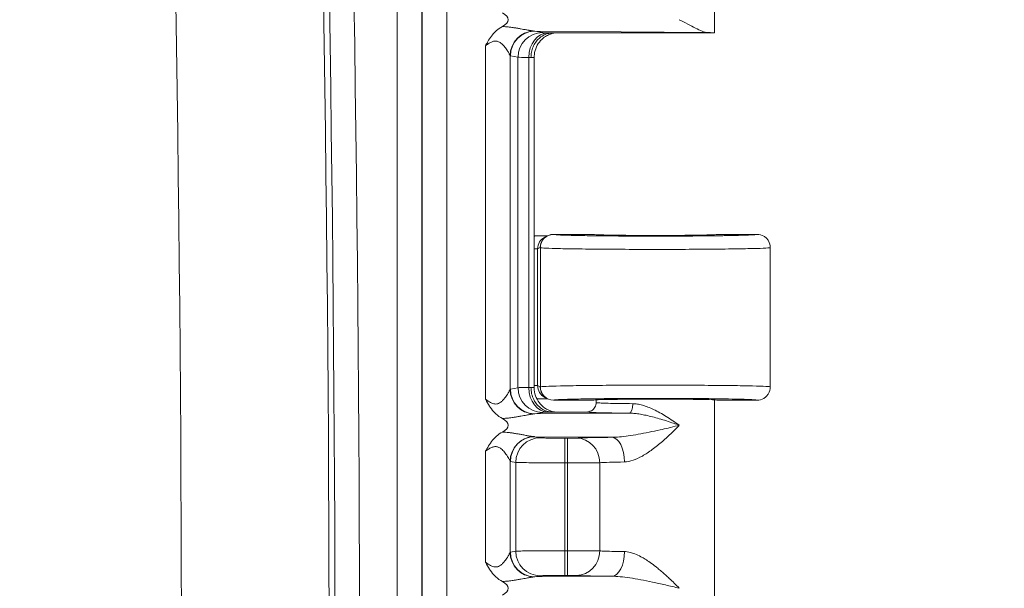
# Model space of a CAD drawing. Header units: inches. Extents: x 0 to 110, y 2 to 70.
# Tile 110 of 129: x 89.71 to 92.31, y 34.35 to 35.85. Entities that reach past the tile are written whole.
import ezdxf

# ---------------------------------------------------------------- set-up
doc = ezdxf.new("R2010")
doc.units = ezdxf.units.IN
doc.header["$LTSCALE"] = 3.25
doc.header["$MEASUREMENT"] = 0
for name, color, linetype, lineweight in [('Dimension (ANSI)', 7, 'Continuous', 9), ('Visible (ANSI)', 7, 'Continuous', 18), ('Visible Narrow (ANSI)', 7, 'Continuous', 5)]:
    doc.layers.add(name, color=color, linetype=linetype, lineweight=lineweight)
doc.styles.add('Note Text (ANSI)', font='arial.ttf')
doc.dimstyles.new('.XXX', dxfattribs={"dimscale": 3.25, "dimtxt": 0.095, "dimasz": 0.125, "dimexe": 0.1875, "dimexo": 0.125, "dimgap": 0.0625, "dimtad": 0, "dimtih": 1, "dimtoh": 1, "dimdec": 3, "dimrnd": 1e-08, "dimzin": 0, "dimdsep": 46, "dimtxsty": 'Note Text (ANSI)', "dimblk": 'Filled-1', "dimcen": 0.09, "dimdle": 0.45, "dimclrd": 256, "dimclre": 256, "dimclrt": 256, "dimadec": 0, "dimazin": 1, "dimtfac": 1.263158, "dimtofl": 0, "dimtmove": 0, "dimatfit": 3, "dimfxl": 1, "dimtolj": 1, "dimtzin": 4, "dimlwd": -1, "dimlwe": -1, "dimarcsym": 0})

# ---------------------------------------------------------------- blocks, each defined once
blk = doc.blocks.new('Filled-1')
at = {"color": 0}
for p, q in [((0, 0), (-1, 0.25)), ((-1, 0.25), (-1, -0.25)), ((-1, 0), (0, 0)), ((-1, -0.25), (0, 0))]:
    blk.add_line(p, q, dxfattribs=at)
at = {"color": 0, "flags": 128}
blk.add_lwpolyline([(-1, -0.25), (0, 0), (-1, 0.25), (-1, -0.25)], dxfattribs=at)
at = {"color": 0}
blk.add_solid([(-1, -0.25), (0, 0), (-1, 0.25), (-1, -0.25)], dxfattribs=at)
blk = doc.blocks.new('*D60')
at = {"layer": 'Defpoints', "color": 0, "transparency": 16777216}
for p in [(89.7069, 41.0811), (93.5097, 41.0811), (89.7069, 27.0561)]:
    blk.add_point(p, dxfattribs=at)
at = {"layer": 'Dimension (ANSI)', "transparency": 16777216}
for p, q in [((90.1132, 41.0811), (94.119, 41.0811)), ((93.5097, 40.6748), (93.5097, 34.4294)), ((93.5097, 27.4623), (93.5097, 33.7077)), ((90.1132, 27.0561), (94.119, 27.0561))]:
    blk.add_line(p, q, dxfattribs=at)
at = {"layer": 'Dimension (ANSI)', "transparency": 16777216, "xscale": 0.40625, "yscale": 0.40625, "zscale": 0.40625}
for p, rotation in [((93.5097, 41.0811), 90), ((93.5097, 27.0561), 270)]:
    blk.add_blockref('Filled-1', p, dxfattribs=dict(at, rotation=rotation))
at = {"layer": 'Dimension (ANSI)', "transparency": 16777216, "insert": (93.0032, 34.2263), "char_height": 0.30875, "attachment_point": 1, "style": 'Note Text (ANSI)'}
blk.add_mtext('\\A1;14.03', dxfattribs=at)

msp = doc.modelspace()

# ---------------------------------------------------------------- linework, layer by layer
at = {"layer": 'Visible (ANSI)'}
for p, q in [((91.5419, 36.3507), (91.5419, 35.8186)), ((91.0354, 35.8148), (91.0354, 35.8148)), ((91.5419, 35.8186), (91.1138, 35.8186)), ((91.0354, 35.7927), (91.0354, 35.7927)), ((91.0658, 34.8825), (91.0658, 35.7547)), ((91.1011, 35.2836), (91.0943, 35.2802)), ((91.1022, 35.2838), (91.1022, 35.2838)), ((91.2219, 35.2873), (91.1168, 35.2873)), ((91.6544, 35.2873), (91.5494, 35.2873)), ((91.6894, 35.2523), (91.6894, 34.8848)), ((91.0943, 34.857), (91.1011, 34.8535)), ((91.1022, 34.8533), (91.1022, 34.8533)), ((91.1168, 34.8498), (91.2219, 34.8498)), ((91.2294, 34.8507), (91.2294, 34.8436)), ((91.5419, 34.8507), (91.5419, 34.3186)), ((91.5494, 34.8498), (91.6544, 34.8498)), ((91.0086, 34.8041), (91.0086, 34.8041)), ((91.0354, 34.8085), (91.0354, 34.8085)), ((91.1138, 34.8186), (91.2044, 34.8186)), ((91.0354, 34.7586), (91.0354, 34.7586)), ((91.0354, 34.7453), (91.0354, 34.7453)), ((91.0354, 34.7448), (91.0354, 34.7448)), ((91.0354, 34.7308), (91.0354, 34.7308)), ((91.0354, 34.4064), (91.0354, 34.4063)), ((91.0354, 34.3785), (91.0354, 34.3785)), ((91.0086, 34.3741), (91.0086, 34.3741))]:
    msp.add_line(p, q, dxfattribs=at)
for centre, major_axis, ratio, start_param, end_param in [((90.9267, 35.8536), (0.0702, 0), 0.412637, 5.620974, 6.945529), ((91.3857, 35.8186), (-0.1562, 0), 0.017455, 3.133593, 3.630531), ((91.0007, 35.7547), (0.0651, 0), 0.034893, 0.000033, 0.000097), ((91.0706, 35.3186), (-0.0345, -0.0069), 0.996044, 1.238569, 1.281992), ((91.1168, 35.2523), (0, 0.035), 0.999239, 0, 1.570796), ((91.1099, 35.2489), (0.0313, 0.0158), 0.998382, 1.414946, 1.415858), ((91.3857, 35.2873), (0.1637, 0), 0.017455, 3.141593, 6.283185), ((91.1168, 34.8848), (0, -0.035), 0.999239, 4.712389, 6.283185), ((91.1099, 34.8883), (0.0314, -0.0155), 0.998401, 4.859074, 4.859978), ((91.3857, 34.8498), (0.1637, 0), 0.017455, 0, 3.141593), ((91.0706, 34.8186), (-0.0345, 0.0069), 0.996044, 5.903767, 5.903812), ((90.9267, 34.7836), (0.0702, 0), 0.412637, 5.620607, 6.945529), ((90.9267, 34.3536), (0.0702, 0), 0.412637, 5.620548, 6.945529)]:
    msp.add_ellipse(centre, major_axis=major_axis, ratio=ratio, start_param=start_param, end_param=end_param, dxfattribs=at)
for points, knots in [([(90.9374, 35.785), (90.9374, 35.7851), (90.9375, 35.7851), (90.9376, 35.7854), (90.9377, 35.7857), (90.9381, 35.7864), (90.9383, 35.7866), (90.9387, 35.7875), (90.939, 35.7881), (90.94, 35.7898), (90.9406, 35.791), (90.9426, 35.7945), (90.9439, 35.7969), (90.9484, 35.8043), (90.9517, 35.8092), (90.9611, 35.8207), (90.9695, 35.8291), (90.9821, 35.8358)], [-0.00062546, -0.00062546, -0.00062546, -0.00062546, 0, 0, 0.0013404, 0.0013404, 0.00227073, 0.00227073, 0.00413656, 0.00413656, 0.00789138, 0.00789138, 0.01568412, 0.01568412, 0.03295516, 0.03295516, 0.05827033, 0.05827033, 0.05827033, 0.05827033]), ([(91.4491, 35.8536), (91.4639, 35.8461), (91.4788, 35.838), (91.5045, 35.8251), (91.5154, 35.8201), (91.5236, 35.8199)], [0.0000001, 0.0000001, 0.0000001, 0.0000001, 0.135667, 0.135667, 0.2691124, 0.2691124, 0.2691124, 0.2691124]), ([(91.0573, 35.7536), (91.0573, 35.7585), (91.0577, 35.7634), (91.0587, 35.7681), (91.0596, 35.7729), (91.0611, 35.7775), (91.0629, 35.7819), (91.0648, 35.7862), (91.067, 35.7904), (91.0697, 35.7941), (91.0723, 35.7979), (91.0753, 35.8013), (91.0786, 35.8044), (91.0819, 35.8074), (91.0854, 35.81), (91.0892, 35.8121), (91.093, 35.8142), (91.097, 35.8158), (91.1012, 35.8169), (91.1054, 35.818), (91.1098, 35.8186), (91.1138, 35.8186)], [0, 0, 0, 0, 0.142857, 0.142857, 0.142857, 0.285714, 0.285714, 0.285714, 0.428571, 0.428571, 0.428571, 0.571429, 0.571429, 0.571429, 0.714286, 0.714286, 0.714286, 0.857143, 0.857143, 0.857143, 1, 1, 1, 1]), ([(91.1195, 35.8186), (91.1195, 35.8186), (91.1195, 35.8186), (91.1184, 35.8184), (91.1171, 35.8182), (91.1144, 35.8175), (91.113, 35.8172), (91.1096, 35.8161), (91.1076, 35.8154), (91.1023, 35.8132), (91.099, 35.8115), (91.0912, 35.8065), (91.0867, 35.8028), (91.0783, 35.7936), (91.0745, 35.7878), (91.0688, 35.7754), (91.0669, 35.7686), (91.0659, 35.7594), (91.0658, 35.757), (91.0658, 35.7547)], [0.1317122, 0.1317122, 0.1317122, 0.1317122, 0.1318072, 0.1318072, 0.1457751, 0.1457751, 0.1579251, 0.1579251, 0.1748924, 0.1748924, 0.2029649, 0.2029649, 0.2465679, 0.2465679, 0.2980328, 0.2980328, 0.350578, 0.350578, 0.3685429, 0.3685429, 0.3685429, 0.3685429]), ([(91.0673, 35.2837), (91.0679, 35.2837), (91.0684, 35.2836), (91.0689, 35.2836), (91.0695, 35.2836), (91.07, 35.2836), (91.0705, 35.2836)], [0, 0, 0, 0, 0.499997, 0.499997, 0.499997, 0.999994, 0.999994, 0.999994, 0.999994]), ([(91.0705, 35.2836), (91.0738, 35.2836), (91.077, 35.2836), (91.0802, 35.2836), (91.0814, 35.2836), (91.0825, 35.2836), (91.0837, 35.2836), (91.0866, 35.2836), (91.0896, 35.2837), (91.0925, 35.2837), (91.094, 35.2837), (91.0954, 35.2837), (91.0968, 35.2837), (91.0984, 35.2838), (91.0999, 35.2838), (91.1015, 35.2838)], [0, 0, 0, 0, 0.2460869, 0.2460869, 0.2460869, 0.3333333, 0.3333333, 0.3333333, 0.5568305, 0.5568305, 0.5568305, 0.6666667, 0.6666667, 0.6666667, 0.7848047, 0.7848047, 0.7848047, 0.7848047]), ([(91.6544, 35.2873), (91.6605, 35.2873), (91.6666, 35.2857), (91.6719, 35.2826), (91.6746, 35.2811), (91.6771, 35.2792), (91.6792, 35.2771), (91.6813, 35.275), (91.6832, 35.2725), (91.6847, 35.2698), (91.6878, 35.2645), (91.6894, 35.2584), (91.6894, 35.2523)], [0, 0, 0, 0, 0.333333, 0.333333, 0.333333, 0.499913, 0.499913, 0.499913, 0.666667, 0.666667, 0.666667, 1, 1, 1, 1]), ([(91.0573, 34.8836), (91.0573, 34.878), (91.0579, 34.8723), (91.0591, 34.8669), (91.0603, 34.8614), (91.0623, 34.8561), (91.0648, 34.8512), (91.0673, 34.8462), (91.0703, 34.8417), (91.0739, 34.8376), (91.0774, 34.8336), (91.0813, 34.8301), (91.0857, 34.8272), (91.09, 34.8244), (91.0947, 34.8222), (91.0993, 34.8208), (91.104, 34.8193), (91.1087, 34.8186), (91.1138, 34.8186)], [0, 0, 0, 0, 0.166667, 0.166667, 0.166667, 0.333333, 0.333333, 0.333333, 0.5, 0.5, 0.5, 0.666667, 0.666667, 0.666667, 0.833333, 0.833333, 0.833333, 1, 1, 1, 1]), ([(91.0658, 34.8825), (91.0658, 34.8755), (91.067, 34.8683), (91.0714, 34.8552), (91.0747, 34.8489), (91.083, 34.8379), (91.0881, 34.833), (91.0965, 34.8272), (91.0994, 34.8255), (91.1052, 34.8227), (91.108, 34.8216), (91.1127, 34.8201), (91.1146, 34.8196), (91.1171, 34.819), (91.1179, 34.8188), (91.1189, 34.8187), (91.1192, 34.8186), (91.1195, 34.8186)], [0, 0, 0, 0, 0.0535025, 0.0535025, 0.1061013, 0.1061013, 0.1586868, 0.1586868, 0.1843444, 0.1843444, 0.2081123, 0.2081123, 0.2244023, 0.2244023, 0.2329263, 0.2329263, 0.2364161, 0.2364161, 0.2364161, 0.2364161]), ([(91.6894, 34.8848), (91.6894, 34.8787), (91.6878, 34.8726), (91.6847, 34.8673), (91.6832, 34.8647), (91.6813, 34.8622), (91.6792, 34.8601), (91.6771, 34.858), (91.6746, 34.856), (91.6719, 34.8545), (91.6666, 34.8515), (91.6605, 34.8498), (91.6544, 34.8498)], [0, 0, 0, 0, 0.333333, 0.333333, 0.333333, 0.500146, 0.500146, 0.500146, 0.666667, 0.666667, 0.666667, 1, 1, 1, 1]), ([(90.9821, 34.8014), (90.9757, 34.8048), (90.9697, 34.809), (90.9643, 34.8139), (90.9637, 34.8145), (90.9631, 34.8151), (90.9625, 34.8157), (90.9578, 34.8203), (90.9536, 34.8254), (90.9497, 34.8311), (90.949, 34.8321), (90.9483, 34.8332), (90.9476, 34.8343), (90.944, 34.8398), (90.9406, 34.8458), (90.9374, 34.8522)], [0, 0, 0, 0, 0.333333, 0.333333, 0.333333, 0.372526, 0.372526, 0.372526, 0.666667, 0.666667, 0.666667, 0.720999, 0.720999, 0.720999, 1, 1, 1, 1]), ([(91.1015, 34.8534), (91.0983, 34.8534), (91.0951, 34.8534), (91.0883, 34.8535), (91.0848, 34.8535), (91.0784, 34.8536), (91.0755, 34.8536), (91.0726, 34.8536)], [-0.08665838, -0.08665838, -0.08665838, -0.08665838, -0.05735899, -0.05735899, -0.0277862, -0.0277862, -0.0052301, -0.0052301, -0.0052301, -0.0052301]), ([(91.2044, 34.8186), (91.2088, 34.8186), (91.2132, 34.8197), (91.2169, 34.8219), (91.2188, 34.823), (91.2206, 34.8244), (91.2221, 34.8259), (91.2236, 34.8274), (91.225, 34.8292), (91.2261, 34.8311), (91.2283, 34.8349), (91.2294, 34.8392), (91.2294, 34.8436)], [0, 0, 0, 0, 0.3333333, 0.3333333, 0.3333333, 0.4993877, 0.4993877, 0.4993877, 0.6666667, 0.6666667, 0.6666667, 0.9993296, 0.9993296, 0.9993296, 0.9993296]), ([(90.9374, 34.715), (90.9375, 34.7151), (90.9375, 34.7152), (90.9417, 34.7231), (90.9476, 34.7343), (90.9616, 34.7511), (90.9699, 34.7593), (90.9821, 34.7658)], [-0.0007866, -0.0007866, -0.0007866, -0.0007866, 0, 0, 0.0674548, 0.0674548, 0.1125417, 0.1125417, 0.1125417, 0.1125417]), ([(90.9821, 34.3714), (90.9757, 34.3748), (90.9697, 34.379), (90.9643, 34.3839), (90.9637, 34.3845), (90.9631, 34.3851), (90.9625, 34.3857), (90.9578, 34.3903), (90.9536, 34.3954), (90.9497, 34.4011), (90.949, 34.4021), (90.9483, 34.4032), (90.9476, 34.4043), (90.944, 34.4098), (90.9406, 34.4158), (90.9374, 34.4222)], [0, 0, 0, 0, 0.333333, 0.333333, 0.333333, 0.372523, 0.372523, 0.372523, 0.666667, 0.666667, 0.666667, 0.720995, 0.720995, 0.720995, 1, 1, 1, 1])]:
    msp.add_open_spline(points, degree=3, knots=knots, dxfattribs=at)
at = {"layer": 'Visible Narrow (ANSI)'}
for p, q in [((90.7038, 40.0481), (90.7038, 28.0891)), ((90.7688, 40.0481), (90.7688, 28.0891)), ((90.7698, 28.0882), (90.7698, 40.049)), ((90.8348, 28.0882), (90.8348, 40.049)), ((91.0677, 35.8235), (91.5236, 35.8199)), ((91.0677, 35.8235), (91.0878, 35.8195)), ((90.9374, 35.785), (90.9374, 34.8522)), ((91.0021, 35.759), (91.0021, 34.8782)), ((91.0029, 35.7585), (91.023, 35.7545)), ((91.023, 35.7545), (91.023, 34.8827)), ((91.0514, 35.7539), (91.0514, 34.8833)), ((91.1171, 35.2872), (91.1168, 35.2873)), ((91.0749, 35.2489), (91.0658, 35.2489)), ((91.0818, 35.2523), (91.0749, 35.2489)), ((91.0749, 34.8883), (91.0749, 35.2489)), ((91.0821, 35.2522), (91.0818, 35.2523)), ((91.0821, 35.2522), (91.0821, 34.885)), ((91.0029, 34.8787), (91.023, 34.8827)), ((91.0749, 34.8883), (91.0658, 34.8883)), ((91.0749, 34.8883), (91.0818, 34.8848)), ((91.0818, 34.8848), (91.0821, 34.885)), ((91.1168, 34.8498), (91.1171, 34.85)), ((91.0677, 34.8137), (91.0878, 34.8177)), ((91.0677, 34.8137), (91.3166, 34.8156)), ((91.0677, 34.7535), (91.2708, 34.7519)), ((91.0677, 34.7535), (91.0819, 34.7506)), ((91.1467, 34.6846), (91.1467, 34.7496)), ((91.1467, 34.7496), (91.1541, 34.7496)), ((91.1541, 34.6846), (91.1541, 34.7496)), ((90.9374, 34.715), (90.9374, 34.4222)), ((91.0021, 34.689), (91.0021, 34.4482)), ((91.0029, 34.6885), (91.0172, 34.6857)), ((91.0172, 34.6857), (91.0172, 34.4515)), ((91.1467, 34.6846), (91.1467, 34.4525)), ((91.1467, 34.6846), (91.1541, 34.6846)), ((91.1541, 34.6846), (91.1541, 34.4525)), ((91.2387, 34.6849), (91.2387, 34.4523)), ((91.0029, 34.4487), (91.0172, 34.4515)), ((91.1467, 34.4525), (91.1541, 34.4525)), ((91.1467, 34.3875), (91.1467, 34.4525)), ((91.1541, 34.3875), (91.1541, 34.4525)), ((91.0677, 34.3837), (91.0819, 34.3865)), ((91.0677, 34.3837), (91.2708, 34.3853)), ((91.1467, 34.3875), (91.1541, 34.3875))]:
    msp.add_line(p, q, dxfattribs=at)
for radius in [112.5149, 112.5304, 112.5954, 112.1249]:
    msp.add_arc((-21.9906, 34.0686), radius, 358.131383, 1.868617, dxfattribs=at)
for centre, major_axis, ratio, start_param, end_param in [((91.0669, 35.759), (0.0468, 0.0451), 0.992151, 0.842128, 2.370478), ((91.0677, 35.7585), (0.0127, 0.0637), 0.996044, 0.197689, 1.766964), ((91.0878, 35.7545), (0.0127, 0.0637), 0.996044, 0.197763, 1.766963), ((91.102, 35.7539), (0.0014, 0.065), 0.777978, 0.027774, 1.587614), ((91.0008, 35.7525), (0.065, 0), 0.03467, 0.516581, 0.67895), ((91.0007, 35.7547), (0.0651, 0), 0.034893, 5.766594, 6.283219), ((91.1099, 35.2489), (0.0313, 0.0158), 0.998382, 1.568224, 2.67581), ((91.1171, 35.2522), (0.0156, 0.0313), 0.999239, 0.46383, 2.034018), ((91.0026, 34.8764), (-0.00076, -0.00229), 0.543075, 3.441459, 3.99128), ((91.0669, 34.8782), (-0.0468, 0.0451), 0.992153, 0.771304, 2.29972), ((91.0677, 34.8787), (0.0127, -0.0637), 0.996044, 4.516222, 6.085497), ((91.1513, 34.8826), (-0.1288, 0), 0.008753, 5.600619, 6.195678), ((91.0878, 34.8827), (0.0127, -0.0637), 0.996044, 4.51622, 6.085475), ((91.0006, 34.8847), (0.0652, 0), 0.035069, 5.604491, 5.7665), ((91.102, 34.8833), (0.0014, -0.065), 0.777979, 4.695572, 6.255395), ((91.0028, 34.8825), (-0.063, 0), 0.035436, 3.666836, 3.666852), ((91.0028, 34.8825), (-0.063, 0), 0.035436, 3.141771, 3.66682), ((91.1099, 34.8883), (0.0314, -0.0155), 0.998401, 3.599147, 4.7067), ((91.1171, 34.885), (0.0156, -0.0313), 0.999239, 4.249165, 5.818974), ((91.3166, 34.8406), (-0.0002, -0.025), 0.380987, 0.018874, 1.573522), ((91.0669, 34.689), (0.0468, 0.0451), 0.992151, 0.842131, 2.370478), ((91.0677, 34.6885), (0.0127, 0.0637), 0.996044, 0.197689, 1.766964), ((91.0819, 34.6857), (0.0127, 0.0637), 0.996044, 0.197737, 1.766966), ((91.1776, 34.6849), (-0.0031, 0.0649), 0.940262, 4.66704, 6.231911), ((91.2707, 34.6869), (-0.0007, 0.065), 0.519707, 4.707101, 6.262973), ((91.3857, 34.6836), (-0.1563, 0), 0.024701, 5.258729, 5.936285), ((91.0026, 34.4464), (-0.00076, -0.00229), 0.543075, 3.441459, 3.99128), ((91.0669, 34.4482), (-0.0468, 0.0451), 0.992153, 0.771304, 2.29972), ((91.0677, 34.4487), (0.0127, -0.0637), 0.996044, 4.516222, 6.085497), ((91.0819, 34.4515), (0.0127, -0.0637), 0.996044, 4.516219, 6.085428), ((91.1776, 34.4523), (-0.0031, -0.0649), 0.940262, 0.051276, 1.616146), ((91.2708, 34.4503), (-0.0007, -0.065), 0.519505, 0.020946, 1.576251)]:
    msp.add_ellipse(centre, major_axis=major_axis, ratio=ratio, start_param=start_param, end_param=end_param, dxfattribs=at)
for points, knots in [([(90.9821, 35.8358), (90.9847, 35.8356), (90.9875, 35.8354), (90.9904, 35.8352), (90.9933, 35.8349), (90.9964, 35.8346), (90.9996, 35.8343), (91.0028, 35.8339), (91.0061, 35.8335), (91.0094, 35.833), (91.0095, 35.833), (91.0097, 35.8329), (91.0099, 35.8329), (91.013, 35.8325), (91.0161, 35.832), (91.0192, 35.8315), (91.0195, 35.8314), (91.0197, 35.8314), (91.0199, 35.8314), (91.023, 35.8309), (91.0259, 35.8303), (91.0288, 35.8298), (91.0291, 35.8298), (91.0294, 35.8297), (91.0296, 35.8297), (91.0324, 35.8292), (91.0351, 35.8287), (91.0377, 35.8282), (91.038, 35.8281), (91.0383, 35.8281), (91.0385, 35.828), (91.041, 35.8276), (91.0433, 35.8271), (91.0454, 35.8268), (91.0457, 35.8267), (91.046, 35.8266), (91.0463, 35.8266), (91.0483, 35.8262), (91.0501, 35.8259), (91.0518, 35.8256), (91.0521, 35.8255), (91.0524, 35.8255), (91.0526, 35.8254), (91.0542, 35.8252), (91.0557, 35.8249), (91.057, 35.8247), (91.0573, 35.8246), (91.0575, 35.8246), (91.0578, 35.8246), (91.0591, 35.8244), (91.0602, 35.8242), (91.0613, 35.8241), (91.0615, 35.824), (91.0617, 35.824), (91.0619, 35.824), (91.0629, 35.8238), (91.0638, 35.8237), (91.0647, 35.8237)], [0.0000009, 0.0000009, 0.0000009, 0.0000009, 0.0909091, 0.0909091, 0.0909091, 0.1818182, 0.1818182, 0.1818182, 0.2727273, 0.2727273, 0.2727273, 0.2775364, 0.2775364, 0.2775364, 0.3636364, 0.3636364, 0.3636364, 0.3700701, 0.3700701, 0.3700701, 0.4545455, 0.4545455, 0.4545455, 0.4626013, 0.4626013, 0.4626013, 0.5454545, 0.5454545, 0.5454545, 0.5551492, 0.5551492, 0.5551492, 0.6363636, 0.6363636, 0.6363636, 0.6477436, 0.6477436, 0.6477436, 0.7272727, 0.7272727, 0.7272727, 0.7402823, 0.7402823, 0.7402823, 0.8181818, 0.8181818, 0.8181818, 0.832833, 0.832833, 0.832833, 0.9090909, 0.9090909, 0.9090909, 0.9253279, 0.9253279, 0.9253279, 1, 1, 1, 1]), ([(91.0647, 35.8237), (91.0652, 35.8236), (91.0662, 35.8235), (91.0672, 35.8235), (91.0677, 35.8235)], [0.00017, 0.00017, 0.00017, 0.00017, 0.5, 1, 1, 1, 1]), ([(91.0878, 35.8195), (91.088, 35.8194), (91.0884, 35.8194), (91.0888, 35.8193), (91.0896, 35.8193), (91.0908, 35.8192), (91.0922, 35.8192), (91.0936, 35.8191), (91.0951, 35.819), (91.0969, 35.819), (91.0984, 35.8189), (91.1001, 35.8189), (91.102, 35.8189)], [0, 0, 0, 0, 0.1912749, 0.1912749, 0.1912749, 0.5, 0.5, 0.5, 0.7763274, 0.7763274, 0.7763274, 1, 1, 1, 1]), ([(90.9374, 35.785), (90.9391, 35.7863), (90.9423, 35.7887), (90.9468, 35.7916), (90.9509, 35.7939), (90.9546, 35.7956), (90.9581, 35.7967), (90.9614, 35.7973), (90.9648, 35.7975), (90.9682, 35.797), (90.9719, 35.7958), (90.9758, 35.7936), (90.98, 35.7905), (90.9842, 35.7863), (90.9883, 35.7816), (90.9919, 35.7766), (90.9951, 35.7718), (90.9976, 35.7676), (90.9994, 35.7643), (91.0008, 35.7618), (91.0017, 35.76), (91.002, 35.7592), (91.0021, 35.759)], [0.0000136, 0.0000136, 0.0000136, 0.0000136, 0.05, 0.1, 0.15, 0.2, 0.25, 0.3, 0.35, 0.4, 0.45, 0.5, 0.55, 0.6, 0.65, 0.7, 0.75, 0.8, 0.85, 0.9, 0.95, 0.9999994, 0.9999994, 0.9999994, 0.9999994]), ([(91.023, 35.7545), (91.0241, 35.7544), (91.0302, 35.7542), (91.0433, 35.754), (91.0514, 35.7539)], [0.0000001, 0.0000001, 0.0000001, 0.0000001, 0.5, 0.9999997, 0.9999997, 0.9999997, 0.9999997]), ([(91.6544, 35.2873), (91.6545, 35.2871), (91.6534, 35.2868), (91.6497, 35.2864), (91.6472, 35.2862), (91.6395, 35.2858), (91.6338, 35.2855), (91.6226, 35.2851), (91.6179, 35.285), (91.6032, 35.2845), (91.592, 35.2843), (91.5744, 35.284), (91.5692, 35.2839), (91.5486, 35.2836), (91.5318, 35.2834), (91.5095, 35.2832), (91.5051, 35.2831), (91.4802, 35.2829), (91.4585, 35.2828), (91.4336, 35.2827), (91.4309, 35.2827), (91.4037, 35.2826), (91.3786, 35.2826), (91.3535, 35.2827), (91.353, 35.2827), (91.3274, 35.2827), (91.3027, 35.2828), (91.2778, 35.283), (91.2762, 35.283), (91.2531, 35.2832), (91.233, 35.2834), (91.2117, 35.2837), (91.2086, 35.2838), (91.1898, 35.2841), (91.1757, 35.2844), (91.1602, 35.2848), (91.1568, 35.2849), (91.144, 35.2852), (91.1362, 35.2855), (91.1276, 35.286), (91.1253, 35.2861), (91.1198, 35.2866), (91.1177, 35.2869), (91.1171, 35.2872)], [0, 0, 0, 0, 0.04854, 0.04854, 0.090909, 0.090909, 0.147971, 0.147971, 0.181818, 0.181818, 0.246869, 0.246869, 0.272727, 0.272727, 0.345864, 0.345864, 0.363636, 0.363636, 0.444869, 0.444869, 0.454545, 0.454545, 0.543838, 0.543838, 0.545455, 0.545455, 0.636364, 0.636364, 0.642813, 0.642813, 0.727273, 0.727273, 0.741774, 0.741774, 0.818182, 0.818182, 0.840631, 0.840631, 0.909091, 0.909091, 0.940055, 0.940055, 1, 1, 1, 1]), ([(90.9374, 34.8522), (90.9421, 34.8487), (90.9464, 34.8457), (90.9505, 34.8435), (90.9545, 34.8414), (90.9585, 34.8401), (90.9621, 34.8398), (90.9657, 34.8395), (90.9689, 34.8402), (90.9717, 34.8414), (90.9746, 34.8426), (90.977, 34.8444), (90.9792, 34.8462), (90.9814, 34.848), (90.9833, 34.8499), (90.9851, 34.8519), (90.9868, 34.8538), (90.9883, 34.8557), (90.9897, 34.8575), (90.991, 34.8594), (90.9922, 34.8611), (90.9933, 34.8627), (90.9944, 34.8644), (90.9954, 34.8659), (90.9962, 34.8673), (90.9971, 34.8687), (90.9978, 34.87), (90.9984, 34.8711), (90.9991, 34.8723), (90.9996, 34.8733), (91.0001, 34.8742), (91.0006, 34.875), (91.001, 34.8758), (91.0013, 34.8765), (91.0017, 34.8772), (91.0019, 34.8778), (91.0021, 34.8782)], [0, 0, 0, 0, 0.0833333, 0.0833333, 0.0833333, 0.1666667, 0.1666667, 0.1666667, 0.25, 0.25, 0.25, 0.3333333, 0.3333333, 0.3333333, 0.4166667, 0.4166667, 0.4166667, 0.5, 0.5, 0.5, 0.5833333, 0.5833333, 0.5833333, 0.6666667, 0.6666667, 0.6666667, 0.75, 0.75, 0.75, 0.8333333, 0.8333333, 0.8333333, 0.9166667, 0.9166667, 0.9166667, 0.9999998, 0.9999998, 0.9999998, 0.9999998]), ([(91.1171, 34.85), (91.1177, 34.8503), (91.1198, 34.8506), (91.1253, 34.851), (91.1275, 34.8512), (91.1361, 34.8516), (91.144, 34.8519), (91.1568, 34.8523), (91.1602, 34.8524), (91.1757, 34.8528), (91.1898, 34.8531), (91.2086, 34.8534), (91.2117, 34.8534), (91.233, 34.8537), (91.2531, 34.8539), (91.2761, 34.8541), (91.2778, 34.8541), (91.3028, 34.8543), (91.3274, 34.8544), (91.353, 34.8545), (91.3534, 34.8545), (91.3786, 34.8545), (91.4037, 34.8545), (91.4309, 34.8545), (91.4336, 34.8545), (91.4584, 34.8544), (91.4802, 34.8542), (91.5051, 34.854), (91.5095, 34.854), (91.5318, 34.8538), (91.5486, 34.8536), (91.5692, 34.8533), (91.5744, 34.8532), (91.592, 34.8529), (91.6032, 34.8526), (91.6179, 34.8522), (91.6225, 34.8521), (91.6337, 34.8517), (91.6395, 34.8514), (91.6472, 34.8509), (91.6497, 34.8507), (91.6534, 34.8503), (91.6545, 34.8501), (91.6544, 34.8498)], [0, 0, 0, 0, 0.059826, 0.059826, 0.090909, 0.090909, 0.159284, 0.159284, 0.181818, 0.181818, 0.258129, 0.258129, 0.272727, 0.272727, 0.357091, 0.357091, 0.363636, 0.363636, 0.454545, 0.454545, 0.456068, 0.456068, 0.545455, 0.545455, 0.555039, 0.555039, 0.636364, 0.636364, 0.654046, 0.654046, 0.727273, 0.727273, 0.753042, 0.753042, 0.818182, 0.818182, 0.851942, 0.851942, 0.909091, 0.909091, 0.951373, 0.951373, 1, 1, 1, 1]), ([(91.3262, 34.8406), (91.33, 34.8406), (91.3341, 34.8402), (91.3384, 34.8396), (91.3426, 34.8389), (91.3471, 34.8379), (91.3517, 34.8366), (91.3563, 34.8353), (91.3611, 34.8336), (91.366, 34.8317), (91.371, 34.8298), (91.3761, 34.8276), (91.3813, 34.8251), (91.3866, 34.8226), (91.392, 34.8198), (91.3976, 34.8167), (91.4031, 34.8137), (91.4089, 34.8103), (91.4147, 34.8067), (91.4205, 34.8031), (91.4263, 34.7993), (91.4321, 34.7954), (91.4379, 34.7916), (91.4435, 34.7876), (91.4491, 34.7836)], [0.0000005, 0.0000005, 0.0000005, 0.0000005, 0.125, 0.125, 0.125, 0.25, 0.25, 0.25, 0.375, 0.375, 0.375, 0.5, 0.5, 0.5, 0.625, 0.625, 0.625, 0.75, 0.75, 0.75, 0.875, 0.875, 0.875, 1, 1, 1, 1]), ([(91.0647, 34.8135), (91.0652, 34.8135), (91.0662, 34.8136), (91.0672, 34.8137), (91.0677, 34.8137)], [0.0000519, 0.0000519, 0.0000519, 0.0000519, 0.5, 1, 1, 1, 1]), ([(91.0878, 34.8177), (91.0879, 34.8177), (91.088, 34.8177), (91.0882, 34.8178), (91.0887, 34.8178), (91.0893, 34.8179), (91.0901, 34.8179), (91.091, 34.818), (91.0921, 34.818), (91.0934, 34.8181), (91.0939, 34.8181), (91.0944, 34.8181), (91.0949, 34.8181), (91.0969, 34.8182), (91.0992, 34.8182), (91.102, 34.8183)], [0.0000003, 0.0000003, 0.0000003, 0.0000003, 0.1045314, 0.1045314, 0.1045314, 0.3333333, 0.3333333, 0.3333333, 0.5785846, 0.5785846, 0.5785846, 0.6666667, 0.6666667, 0.6666667, 1, 1, 1, 1]), ([(91.2044, 34.8186), (91.2044, 34.8183), (91.2076, 34.8178), (91.2224, 34.8171), (91.2463, 34.8165), (91.2782, 34.816), (91.3031, 34.8157), (91.3166, 34.8156)], [0, 0, 0, 0, 0.2, 0.4, 0.6, 0.8, 0.999999, 0.999999, 0.999999, 0.999999]), ([(91.3166, 34.8156), (91.3205, 34.8156), (91.3246, 34.8154), (91.3289, 34.8151), (91.3332, 34.8147), (91.3377, 34.8141), (91.3425, 34.8134), (91.3473, 34.8127), (91.3522, 34.8118), (91.3574, 34.8107), (91.3626, 34.8097), (91.368, 34.8084), (91.3737, 34.807), (91.3793, 34.8056), (91.3851, 34.8041), (91.3912, 34.8023), (91.3973, 34.8006), (91.4036, 34.7987), (91.41, 34.7967), (91.4165, 34.7947), (91.4231, 34.7925), (91.4296, 34.7903), (91.435, 34.7885), (91.4403, 34.7867), (91.4456, 34.7848), (91.4468, 34.7844), (91.448, 34.784), (91.4491, 34.7836)], [0, 0, 0, 0, 0.125, 0.125, 0.125, 0.25, 0.25, 0.25, 0.375, 0.375, 0.375, 0.5, 0.5, 0.5, 0.625, 0.625, 0.625, 0.75, 0.75, 0.75, 0.875, 0.875, 0.875, 0.977202, 0.977202, 0.977202, 1, 1, 1, 1]), ([(91.2708, 34.7519), (91.277, 34.7519), (91.2837, 34.7522), (91.291, 34.7528), (91.2983, 34.7535), (91.3061, 34.7544), (91.3144, 34.7556), (91.3227, 34.7567), (91.3315, 34.7581), (91.3406, 34.7598), (91.3498, 34.7614), (91.3593, 34.7633), (91.369, 34.7653), (91.3787, 34.7673), (91.3886, 34.7694), (91.3982, 34.7716), (91.4054, 34.7732), (91.4125, 34.7748), (91.4192, 34.7764), (91.4214, 34.7769), (91.4236, 34.7774), (91.4258, 34.7779), (91.4343, 34.78), (91.442, 34.7818), (91.4491, 34.7836)], [0.0000141, 0.0000141, 0.0000141, 0.0000141, 0.1428571, 0.1428571, 0.1428571, 0.2857143, 0.2857143, 0.2857143, 0.4285714, 0.4285714, 0.4285714, 0.5714286, 0.5714286, 0.5714286, 0.7142857, 0.7142857, 0.7142857, 0.8213421, 0.8213421, 0.8213421, 0.8571429, 0.8571429, 0.8571429, 1, 1, 1, 1]), ([(91.3045, 34.6869), (91.3115, 34.687), (91.3264, 34.69), (91.3512, 34.7015), (91.3775, 34.7189), (91.4048, 34.7409), (91.4302, 34.7644), (91.4432, 34.7775), (91.4491, 34.7836)], [0.0000486, 0.0000486, 0.0000486, 0.0000486, 0.1666667, 0.3333333, 0.5, 0.6666667, 0.8333333, 1, 1, 1, 1]), ([(91.0647, 34.7537), (91.0652, 34.7536), (91.0657, 34.7536), (91.0662, 34.7535), (91.0667, 34.7535), (91.0672, 34.7535), (91.0677, 34.7535)], [0.0001134, 0.0001134, 0.0001134, 0.0001134, 0.5, 0.5, 0.5, 1, 1, 1, 1]), ([(91.0819, 34.7506), (91.0821, 34.7506), (91.0824, 34.7506), (91.0827, 34.7505), (91.0835, 34.7505), (91.0847, 34.7504), (91.0864, 34.7503), (91.0873, 34.7503), (91.0884, 34.7502), (91.0896, 34.7502), (91.0915, 34.7501), (91.0937, 34.7501), (91.0962, 34.75), (91.0981, 34.75), (91.1001, 34.7499), (91.1023, 34.7499), (91.1048, 34.7499), (91.1075, 34.7498), (91.1104, 34.7498), (91.1133, 34.7498), (91.1164, 34.7497), (91.1195, 34.7497), (91.1222, 34.7497), (91.125, 34.7497), (91.1277, 34.7497), (91.1316, 34.7496), (91.1355, 34.7496), (91.1395, 34.7496), (91.1419, 34.7496), (91.1442, 34.7496), (91.1467, 34.7496)], [0.0000002, 0.0000002, 0.0000002, 0.0000002, 0.061268, 0.061268, 0.061268, 0.2, 0.2, 0.2, 0.2782956, 0.2782956, 0.2782956, 0.4, 0.4, 0.4, 0.4935527, 0.4935527, 0.4935527, 0.6, 0.6, 0.6, 0.7087411, 0.7087411, 0.7087411, 0.8, 0.8, 0.8, 0.9259486, 0.9259486, 0.9259486, 1, 1, 1, 1]), ([(91.1541, 34.7496), (91.1545, 34.7496), (91.1548, 34.7496), (91.1552, 34.7496), (91.1574, 34.7496), (91.1596, 34.7496), (91.1617, 34.7496), (91.1625, 34.7496), (91.1633, 34.7496), (91.1641, 34.7496), (91.1657, 34.7497), (91.1671, 34.7497), (91.1685, 34.7497), (91.1697, 34.7497), (91.1708, 34.7497), (91.1718, 34.7497), (91.1726, 34.7497), (91.1733, 34.7498), (91.174, 34.7498), (91.1752, 34.7498), (91.1762, 34.7498), (91.177, 34.7499), (91.1772, 34.7499), (91.1774, 34.7499), (91.1776, 34.7499)], [0.0000003, 0.0000003, 0.0000003, 0.0000003, 0.0330973, 0.0330973, 0.0330973, 0.25, 0.25, 0.25, 0.3372236, 0.3372236, 0.3372236, 0.5, 0.5, 0.5, 0.6397703, 0.6397703, 0.6397703, 0.75, 0.75, 0.75, 0.9447869, 0.9447869, 0.9447869, 1, 1, 1, 1]), ([(90.9374, 34.715), (90.9391, 34.7163), (90.9425, 34.7187), (90.947, 34.7217), (90.9511, 34.724), (90.9549, 34.7257), (90.9584, 34.7268), (90.9619, 34.7274), (90.9654, 34.7274), (90.9689, 34.7268), (90.9727, 34.7254), (90.9767, 34.723), (90.9809, 34.7197), (90.9852, 34.7153), (90.9893, 34.7102), (90.9933, 34.7045), (90.9971, 34.6985), (91.0003, 34.6926), (91.0018, 34.6897), (91.0021, 34.689)], [0, 0, 0, 0, 0.0588235, 0.1176471, 0.1764706, 0.2352941, 0.2941176, 0.3529412, 0.4117647, 0.4705882, 0.5294118, 0.5882353, 0.6470588, 0.7058824, 0.7647059, 0.8235294, 0.8823529, 0.9411765, 0.9999997, 0.9999997, 0.9999997, 0.9999997]), ([(91.1541, 34.6846), (91.1633, 34.6846), (91.1816, 34.6846), (91.2066, 34.6847), (91.2267, 34.6848), (91.2356, 34.6849), (91.2387, 34.6849)], [0, 0, 0, 0, 0.25, 0.5, 0.75, 0.9999975, 0.9999975, 0.9999975, 0.9999975]), ([(90.9374, 34.4222), (90.9421, 34.4187), (90.9464, 34.4157), (90.9505, 34.4135), (90.9545, 34.4114), (90.9585, 34.4101), (90.9621, 34.4098), (90.9657, 34.4095), (90.9689, 34.4102), (90.9717, 34.4114), (90.9746, 34.4126), (90.977, 34.4144), (90.9792, 34.4162), (90.9814, 34.418), (90.9833, 34.4199), (90.9851, 34.4219), (90.9868, 34.4238), (90.9883, 34.4257), (90.9897, 34.4275), (90.991, 34.4294), (90.9922, 34.4311), (90.9933, 34.4327), (90.9944, 34.4344), (90.9954, 34.4359), (90.9962, 34.4373), (90.9971, 34.4387), (90.9978, 34.44), (90.9984, 34.4411), (90.9991, 34.4423), (90.9996, 34.4433), (91.0001, 34.4442), (91.0006, 34.445), (91.001, 34.4458), (91.0013, 34.4465), (91.0017, 34.4472), (91.0019, 34.4478), (91.0021, 34.4482)], [0, 0, 0, 0, 0.0833333, 0.0833333, 0.0833333, 0.1666667, 0.1666667, 0.1666667, 0.25, 0.25, 0.25, 0.3333333, 0.3333333, 0.3333333, 0.4166667, 0.4166667, 0.4166667, 0.5, 0.5, 0.5, 0.5833333, 0.5833333, 0.5833333, 0.6666667, 0.6666667, 0.6666667, 0.75, 0.75, 0.75, 0.8333333, 0.8333333, 0.8333333, 0.9166667, 0.9166667, 0.9166667, 0.9999998, 0.9999998, 0.9999998, 0.9999998]), ([(91.1541, 34.4525), (91.1633, 34.4525), (91.1816, 34.4525), (91.2066, 34.4525), (91.2267, 34.4524), (91.2356, 34.4523), (91.2387, 34.4523)], [0, 0, 0, 0, 0.25, 0.5, 0.75, 0.9999953, 0.9999953, 0.9999953, 0.9999953]), ([(91.3045, 34.4503), (91.3053, 34.4503), (91.3061, 34.4502), (91.3069, 34.4502), (91.3127, 34.4498), (91.3188, 34.4486), (91.3251, 34.4465), (91.3273, 34.4458), (91.3295, 34.445), (91.3318, 34.4442), (91.337, 34.4421), (91.3423, 34.4396), (91.3477, 34.4367), (91.3515, 34.4347), (91.3552, 34.4325), (91.359, 34.4302), (91.3632, 34.4276), (91.3674, 34.4248), (91.3717, 34.4218), (91.377, 34.4181), (91.3824, 34.414), (91.3879, 34.4098), (91.3908, 34.4075), (91.3937, 34.4051), (91.3967, 34.4026), (91.4037, 34.3968), (91.4108, 34.3906), (91.418, 34.384), (91.4195, 34.3826), (91.4211, 34.3812), (91.4226, 34.3797), (91.4314, 34.3715), (91.4402, 34.3628), (91.4491, 34.3536)], [0.0000051, 0.0000051, 0.0000051, 0.0000051, 0.0205795, 0.0205795, 0.0205795, 0.1666667, 0.1666667, 0.1666667, 0.2168155, 0.2168155, 0.2168155, 0.3333333, 0.3333333, 0.3333333, 0.412642, 0.412642, 0.412642, 0.5, 0.5, 0.5, 0.6083856, 0.6083856, 0.6083856, 0.6666667, 0.6666667, 0.6666667, 0.80416, 0.80416, 0.80416, 0.8333333, 0.8333333, 0.8333333, 1, 1, 1, 1]), ([(91.0647, 34.3835), (91.0652, 34.3835), (91.0662, 34.3836), (91.0672, 34.3837), (91.0677, 34.3837)], [0.0000519, 0.0000519, 0.0000519, 0.0000519, 0.5, 1, 1, 1, 1]), ([(91.0819, 34.3865), (91.0822, 34.3866), (91.0825, 34.3866), (91.083, 34.3866), (91.0838, 34.3867), (91.0849, 34.3868), (91.0864, 34.3868), (91.0877, 34.3869), (91.0892, 34.3869), (91.0909, 34.387), (91.0925, 34.387), (91.0942, 34.3871), (91.0961, 34.3871), (91.0988, 34.3872), (91.1018, 34.3872), (91.105, 34.3873), (91.1067, 34.3873), (91.1085, 34.3873), (91.1103, 34.3874), (91.1145, 34.3874), (91.119, 34.3874), (91.1237, 34.3875), (91.125, 34.3875), (91.1263, 34.3875), (91.1276, 34.3875), (91.1332, 34.3875), (91.139, 34.3875), (91.145, 34.3875), (91.1456, 34.3875), (91.1461, 34.3875), (91.1467, 34.3875)], [0.0000003, 0.0000003, 0.0000003, 0.0000003, 0.0786405, 0.0786405, 0.0786405, 0.2, 0.2, 0.2, 0.3061283, 0.3061283, 0.3061283, 0.4, 0.4, 0.4, 0.5316009, 0.5316009, 0.5316009, 0.6, 0.6, 0.6, 0.7569927, 0.7569927, 0.7569927, 0.8, 0.8, 0.8, 0.9830421, 0.9830421, 0.9830421, 1, 1, 1, 1]), ([(91.1541, 34.3875), (91.1548, 34.3875), (91.1555, 34.3875), (91.1562, 34.3875), (91.158, 34.3875), (91.1598, 34.3875), (91.1616, 34.3875), (91.163, 34.3875), (91.1643, 34.3875), (91.1656, 34.3875), (91.1666, 34.3875), (91.1675, 34.3875), (91.1684, 34.3875), (91.1703, 34.3875), (91.1719, 34.3874), (91.1733, 34.3874), (91.1735, 34.3874), (91.1737, 34.3874), (91.1739, 34.3874), (91.1755, 34.3873), (91.1767, 34.3873), (91.1776, 34.3873)], [0.0000006, 0.0000006, 0.0000006, 0.0000006, 0.0666415, 0.0666415, 0.0666415, 0.25, 0.25, 0.25, 0.3938472, 0.3938472, 0.3938472, 0.5, 0.5, 0.5, 0.7176969, 0.7176969, 0.7176969, 0.75, 0.75, 0.75, 1, 1, 1, 1]), ([(91.2708, 34.3853), (91.2775, 34.3853), (91.2922, 34.3845), (91.3181, 34.3813), (91.3468, 34.3764), (91.3781, 34.3701), (91.4121, 34.3625), (91.4365, 34.3567), (91.4491, 34.3536)], [0.0000233, 0.0000233, 0.0000233, 0.0000233, 0.1666667, 0.3333333, 0.5, 0.6666667, 0.8333333, 1, 1, 1, 1])]:
    msp.add_open_spline(points, degree=3, knots=knots, dxfattribs=at)
for points in [[(91.102, 35.8189), (91.1041, 35.8188), (91.1077, 35.8187), (91.1122, 35.8186), (91.1138, 35.8186)], [(91.0021, 35.759), (91.0023, 35.7588), (91.0025, 35.7586), (91.0028, 35.7585), (91.0029, 35.7585)], [(91.0658, 35.2818), (91.0663, 35.2824), (91.0668, 35.2831), (91.0673, 35.2837)], [(91.6894, 35.2523), (91.6894, 35.2519), (91.6813, 35.251), (91.6457, 35.2498), (91.5895, 35.2488), (91.5171, 35.248), (91.4343, 35.2476), (91.3477, 35.2476), (91.2641, 35.248), (91.1901, 35.2487), (91.1316, 35.2496), (91.0932, 35.2508), (91.0831, 35.2517), (91.0821, 35.2522)], [(91.0821, 34.885), (91.0831, 34.8854), (91.0932, 34.8863), (91.1316, 34.8875), (91.1901, 34.8885), (91.2641, 34.8892), (91.3477, 34.8896), (91.4343, 34.8895), (91.5171, 34.8891), (91.5895, 34.8884), (91.6457, 34.8874), (91.6813, 34.8862), (91.6894, 34.8853), (91.6894, 34.8848)], [(91.2294, 34.8436), (91.2294, 34.8433), (91.2323, 34.8428), (91.2452, 34.8421), (91.2658, 34.8415), (91.2931, 34.841), (91.3148, 34.8407), (91.3262, 34.8406)], [(90.9821, 34.8014), (90.9877, 34.8017), (90.998, 34.8026), (91.0107, 34.8043), (91.0214, 34.806), (91.0306, 34.8077), (91.0386, 34.8091), (91.0454, 34.8104), (91.0512, 34.8115), (91.0561, 34.8123), (91.0605, 34.813), (91.0633, 34.8134), (91.0647, 34.8135)], [(91.102, 34.8183), (91.1042, 34.8183), (91.108, 34.8184), (91.1123, 34.8185), (91.1138, 34.8186)], [(90.9821, 34.7658), (90.9846, 34.7656), (90.9898, 34.7653), (90.9982, 34.7645), (91.0072, 34.7633), (91.0165, 34.7619), (91.0262, 34.7603), (91.0359, 34.7585), (91.0459, 34.7566), (91.056, 34.7548), (91.0619, 34.7539), (91.0647, 34.7537)], [(91.1776, 34.7499), (91.1834, 34.7502), (91.1981, 34.7507), (91.2301, 34.7514), (91.2563, 34.7517), (91.2708, 34.7519)], [(91.0021, 34.689), (91.0023, 34.6888), (91.0025, 34.6886), (91.0028, 34.6885), (91.0029, 34.6885)], [(91.0172, 34.6857), (91.0183, 34.6855), (91.0244, 34.6853), (91.0442, 34.685), (91.0729, 34.6848), (91.1081, 34.6846), (91.1338, 34.6846), (91.1467, 34.6846)], [(91.0172, 34.4515), (91.0183, 34.4516), (91.0244, 34.4518), (91.0442, 34.4521), (91.0729, 34.4524), (91.1081, 34.4525), (91.1338, 34.4525), (91.1467, 34.4525)], [(91.2387, 34.4523), (91.2428, 34.452), (91.2533, 34.4515), (91.2758, 34.4508), (91.2945, 34.4504), (91.3045, 34.4503)], [(90.9821, 34.3714), (90.9877, 34.3717), (90.998, 34.3726), (91.0107, 34.3743), (91.0214, 34.376), (91.0306, 34.3777), (91.0386, 34.3791), (91.0454, 34.3804), (91.0512, 34.3815), (91.0561, 34.3823), (91.0605, 34.383), (91.0633, 34.3834), (91.0647, 34.3835)], [(91.1776, 34.3873), (91.1834, 34.387), (91.1981, 34.3865), (91.2301, 34.3858), (91.2563, 34.3854), (91.2708, 34.3853)]]:
    msp.add_open_spline(points, degree=3, dxfattribs=at)

# ---------------------------------------------------------------- dimensions: what is measured, and where the dimension line sits
at = {"layer": 'Dimension (ANSI)'}
dim = msp.add_linear_dim(base=(93.5096533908, 41.0810786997), p1=(89.7069426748, 27.0560786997), p2=(89.7069426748, 41.0810786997), angle=90, dimstyle='.XXX', override={"dimgap": 0.0625, "dimdec": 2, "dimtol": 0, "dimlim": 0, "dimtp": 0, "dimtm": 0, "dimtdec": 2, "dimatfit": 1}, dxfattribs=at)
dim.commit()
dim.dimension.update_dxf_attribs({"geometry": '*D60', "text_midpoint": (93.5096533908, 34.0685786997), "dimtype": 160})

doc.saveas('drawing.dxf')
